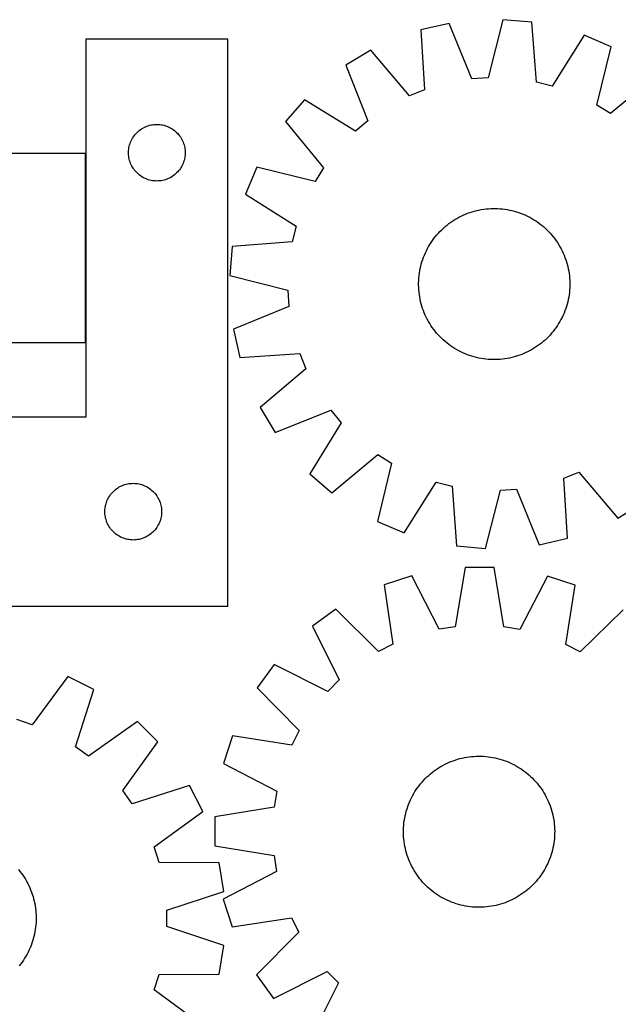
# Model space of a CAD drawing. Header units: millimetres. Extents: x 7 to 1493, y 7 to 2993.
# Tile 11 of 12: x 843 to 1160, y 2443 to 2964. Entities that reach past the tile are written whole.
import ezdxf

# ---------------------------------------------------------------- set-up
doc = ezdxf.new("R2010")
doc.units = ezdxf.units.MM
doc.layers.add('COMMON', color=5, linetype='CONTINUOUS', true_color=0x0000ff)
doc.layers.add('CUT', color=7, linetype='CONTINUOUS', true_color=0x000000)

msp = doc.modelspace()

# ---------------------------------------------------------------- linework, layer by layer
at = {"layer": 'COMMON'}
msp.add_line((878.409804, 2792.883062), (878.409804, 2892.883062), dxfattribs=at)
at = {"layer": 'CUT'}
for p, q in [((1070.608578, 2961.683344), (1055.614613, 2958.232032)), ((1082.650823, 2932.290163), (1070.608578, 2961.683344)), ((1099.079201, 2963.65551), (1091.204669, 2932.88269)), ((1114.405824, 2962.304513), (1099.079201, 2963.65551)), ((1116.775687, 2930.628678), (1114.405824, 2962.304513)), ((1055.614613, 2958.232032), (1057.634813, 2926.531976)), ((1142.092428, 2955.382248), (1125.093979, 2928.548921)), ((1156.251431, 2949.361187), (1142.092428, 2955.382248)), ((953.509804, 2953.264467), (878.509804, 2953.264467)), ((878.509804, 2953.264467), (878.509804, 2753.264467)), ((953.509804, 2653.264467), (953.509804, 2953.264467)), ((1029.146874, 2947.558483), (1015.95328, 2939.642701)), ((1049.682722, 2923.325166), (1029.146874, 2947.558483)), ((1148.716934, 2918.50335), (1156.251431, 2949.361187)), ((1015.95328, 2939.642701), (1027.67046, 2910.118432)), ((1180.44386, 2934.222091), (1155.985419, 2913.954889)), ((1091.204669, 2932.88269), (1082.650823, 2932.290163)), ((1125.093979, 2928.548921), (1116.775687, 2930.628678)), ((1057.634813, 2926.531976), (1049.682722, 2923.325166)), ((994.079273, 2921.312572), (983.97753, 2909.707171)), ((1021.098532, 2904.611243), (994.079273, 2921.312572)), ((1155.985419, 2913.954889), (1148.716934, 2918.50335)), ((912.941523, 2907.947303), (913.701446, 2908.085786)), ((913.701446, 2908.085786), (914.467489, 2908.184965)), ((914.467489, 2908.184965), (915.237623, 2908.244579)), ((915.237623, 2908.244579), (916.009804, 2908.264467)), ((916.009804, 2908.264467), (916.781985, 2908.244579)), ((916.781985, 2908.244579), (917.552119, 2908.184965)), ((917.552119, 2908.184965), (918.318163, 2908.085786)), ((918.318163, 2908.085786), (919.078085, 2907.947303)), ((983.97753, 2909.707171), (1004.244731, 2885.24873)), ((1027.67046, 2910.118432), (1021.098532, 2904.611243)), ((904.012216, 2902.267682), (904.491597, 2902.873365)), ((904.491597, 2902.873365), (905.001524, 2903.453567)), ((905.001524, 2903.453567), (905.540642, 2904.00675)), ((905.540642, 2904.00675), (906.107522, 2904.531446)), ((906.107522, 2904.531446), (906.700662, 2905.026264)), ((906.700662, 2905.026264), (907.318488, 2905.489892)), ((907.318488, 2905.489892), (907.959361, 2905.921101)), ((907.959361, 2905.921101), (908.621583, 2906.318746)), ((908.621583, 2906.318746), (909.303397, 2906.681774)), ((909.303397, 2906.681774), (910.002996, 2907.009221)), ((910.002996, 2907.009221), (910.718523, 2907.30022)), ((910.718523, 2907.30022), (911.448082, 2907.553998)), ((911.448082, 2907.553998), (912.189737, 2907.769883)), ((912.189737, 2907.769883), (912.941523, 2907.947303)), ((919.078085, 2907.947303), (919.829871, 2907.769883)), ((919.829871, 2907.769883), (920.571527, 2907.553998)), ((920.571527, 2907.553998), (921.301085, 2907.30022)), ((921.301085, 2907.30022), (922.016613, 2907.009221)), ((922.016613, 2907.009221), (922.716211, 2906.681774)), ((922.716211, 2906.681774), (923.398025, 2906.318746)), ((923.398025, 2906.318746), (924.060247, 2905.921101)), ((924.060247, 2905.921101), (924.701121, 2905.489892)), ((924.701121, 2905.489892), (925.318946, 2905.026264)), ((925.318946, 2905.026264), (925.912086, 2904.531446)), ((925.912086, 2904.531446), (926.478966, 2904.00675)), ((926.478966, 2904.00675), (927.018085, 2903.453567)), ((927.018085, 2903.453567), (927.528011, 2902.873365)), ((927.528011, 2902.873365), (928.007393, 2902.267682)), ((901.607556, 2897.456752), (901.842466, 2898.192603)), ((901.842466, 2898.192603), (902.114945, 2898.915386)), ((902.114945, 2898.915386), (902.42427, 2899.623183)), ((902.42427, 2899.623183), (902.769622, 2900.314118)), ((902.769622, 2900.314118), (903.150085, 2900.986359)), ((903.150085, 2900.986359), (903.564649, 2901.638123)), ((903.564649, 2901.638123), (904.012216, 2902.267682)), ((928.007393, 2902.267682), (928.454959, 2901.638123)), ((928.454959, 2901.638123), (928.869524, 2900.986359)), ((928.869524, 2900.986359), (929.249986, 2900.314118)), ((929.249986, 2900.314118), (929.595338, 2899.623183)), ((929.595338, 2899.623183), (929.904664, 2898.915386)), ((929.904664, 2898.915386), (930.177143, 2898.192603)), ((930.177143, 2898.192603), (930.412052, 2897.456752)), ((878.309803, 2892.883062), (628.309803, 2892.883062)), ((878.309803, 2792.883062), (878.309803, 2892.883062)), ((901.014777, 2893.650686), (901.054541, 2894.422099)), ((901.014777, 2892.878249), (901.014777, 2893.650686)), ((901.054541, 2892.106835), (901.014777, 2892.878249)), ((901.054541, 2894.422099), (901.133964, 2895.190443)), ((901.133964, 2895.190443), (901.252835, 2895.953679)), ((901.252835, 2895.953679), (901.410839, 2896.709783)), ((901.410839, 2896.709783), (901.607556, 2897.456752)), ((930.412052, 2897.456752), (930.60877, 2896.709783)), ((930.60877, 2896.709783), (930.766773, 2895.953679)), ((930.766773, 2895.953679), (930.885644, 2895.190443)), ((930.885644, 2895.190443), (930.965067, 2894.422099)), ((930.965067, 2894.422099), (931.004831, 2893.650686)), ((931.004831, 2892.878249), (930.965067, 2892.106835)), ((931.004831, 2893.650686), (931.004831, 2892.878249)), ((901.133964, 2891.338492), (901.054541, 2892.106835)), ((901.252835, 2890.575256), (901.133964, 2891.338492)), ((901.410839, 2889.819151), (901.252835, 2890.575256)), ((901.607556, 2889.072183), (901.410839, 2889.819151)), ((901.842466, 2888.336332), (901.607556, 2889.072183)), ((902.114945, 2887.613549), (901.842466, 2888.336332)), ((902.42427, 2886.905751), (902.114945, 2887.613549)), ((929.904664, 2887.613549), (929.595338, 2886.905751)), ((930.177143, 2888.336332), (929.904664, 2887.613549)), ((930.412052, 2889.072183), (930.177143, 2888.336332)), ((930.60877, 2889.819151), (930.412052, 2889.072183)), ((930.766773, 2890.575256), (930.60877, 2889.819151)), ((930.885644, 2891.338492), (930.766773, 2890.575256)), ((930.965067, 2892.106835), (930.885644, 2891.338492)), ((902.769622, 2886.214816), (902.42427, 2886.905751)), ((903.150085, 2885.542575), (902.769622, 2886.214816)), ((903.564649, 2884.890811), (903.150085, 2885.542575)), ((904.012216, 2884.261253), (903.564649, 2884.890811)), ((904.491597, 2883.65557), (904.012216, 2884.261253)), ((905.001524, 2883.075367), (904.491597, 2883.65557)), ((905.540642, 2882.522184), (905.001524, 2883.075367)), ((906.107522, 2881.997488), (905.540642, 2882.522184)), ((906.700662, 2881.50267), (906.107522, 2881.997488)), ((925.912086, 2881.997488), (925.318946, 2881.50267)), ((926.478966, 2882.522184), (925.912086, 2881.997488)), ((927.018085, 2883.075367), (926.478966, 2882.522184)), ((927.528011, 2883.65557), (927.018085, 2883.075367)), ((928.007393, 2884.261253), (927.528011, 2883.65557)), ((928.454959, 2884.890811), (928.007393, 2884.261253)), ((928.869524, 2885.542575), (928.454959, 2884.890811)), ((929.249986, 2886.214816), (928.869524, 2885.542575)), ((929.595338, 2886.905751), (929.249986, 2886.214816)), ((968.838434, 2885.514742), (962.817372, 2871.355739)), ((999.696271, 2877.980245), (968.838434, 2885.514742)), ((1004.244731, 2885.24873), (999.696271, 2877.980245)), ((907.318488, 2881.039042), (906.700662, 2881.50267)), ((907.959361, 2880.607834), (907.318488, 2881.039042)), ((908.621583, 2880.210189), (907.959361, 2880.607834)), ((909.303397, 2879.847161), (908.621583, 2880.210189)), ((910.002996, 2879.519714), (909.303397, 2879.847161)), ((910.718523, 2879.228715), (910.002996, 2879.519714)), ((911.448082, 2878.974937), (910.718523, 2879.228715)), ((912.189737, 2878.759051), (911.448082, 2878.974937)), ((912.941523, 2878.581632), (912.189737, 2878.759051)), ((913.701446, 2878.443149), (912.941523, 2878.581632)), ((914.467489, 2878.343969), (913.701446, 2878.443149)), ((915.237623, 2878.284356), (914.467489, 2878.343969)), ((916.009804, 2878.264467), (915.237623, 2878.284356)), ((916.781985, 2878.284356), (916.009804, 2878.264467)), ((917.552119, 2878.343969), (916.781985, 2878.284356)), ((918.318163, 2878.443149), (917.552119, 2878.343969)), ((919.078085, 2878.581632), (918.318163, 2878.443149)), ((919.829871, 2878.759051), (919.078085, 2878.581632)), ((920.571527, 2878.974937), (919.829871, 2878.759051)), ((921.301085, 2879.228715), (920.571527, 2878.974937)), ((922.016613, 2879.519714), (921.301085, 2879.228715)), ((922.716211, 2879.847161), (922.016613, 2879.519714)), ((923.398025, 2880.210189), (922.716211, 2879.847161)), ((924.060247, 2880.607834), (923.398025, 2880.210189)), ((924.701121, 2881.039042), (924.060247, 2880.607834)), ((925.318946, 2881.50267), (924.701121, 2881.039042)), ((962.817372, 2871.355739), (989.6507, 2854.35729)), ((1079.217232, 2860.709964), (1080.38628, 2861.170761)), ((1080.38628, 2861.170761), (1081.569225, 2861.594609)), ((1081.569225, 2861.594609), (1082.7649, 2861.981091)), ((1082.7649, 2861.981091), (1083.972125, 2862.329825)), ((1083.972125, 2862.329825), (1085.189708, 2862.640467)), ((1085.189708, 2862.640467), (1086.416447, 2862.912711)), ((1086.416447, 2862.912711), (1087.651133, 2863.146288)), ((1087.651133, 2863.146288), (1088.892546, 2863.340967)), ((1088.892546, 2863.340967), (1090.139462, 2863.496556)), ((1090.139462, 2863.496556), (1091.39065, 2863.612902)), ((1091.39065, 2863.612902), (1092.644874, 2863.68989)), ((1092.644874, 2863.68989), (1093.900898, 2863.727443)), ((1093.900898, 2863.727443), (1095.157482, 2863.725526)), ((1095.157482, 2863.725526), (1096.413386, 2863.684139)), ((1096.413386, 2863.684139), (1097.66737, 2863.603323)), ((1097.66737, 2863.603323), (1098.918197, 2863.483159)), ((1098.918197, 2863.483159), (1100.164632, 2863.323765)), ((1100.164632, 2863.323765), (1101.405445, 2863.125298)), ((1101.405445, 2863.125298), (1102.639412, 2862.887954)), ((1102.639412, 2862.887954), (1103.865315, 2862.611967)), ((1103.865315, 2862.611967), (1105.081944, 2862.29761)), ((1105.081944, 2862.29761), (1106.288099, 2861.945193)), ((1106.288099, 2861.945193), (1107.482588, 2861.555063)), ((1107.482588, 2861.555063), (1108.664234, 2861.127606)), ((1108.664234, 2861.127606), (1109.831871, 2860.663244)), ((1070.500189, 2855.755466), (1071.517914, 2856.492516)), ((1071.517914, 2856.492516), (1072.558288, 2857.197235)), ((1072.558288, 2857.197235), (1073.620284, 2857.868928)), ((1073.620284, 2857.868928), (1074.702855, 2858.50693)), ((1074.702855, 2858.50693), (1075.804932, 2859.110614)), ((1075.804932, 2859.110614), (1076.925427, 2859.679382)), ((1076.925427, 2859.679382), (1078.063235, 2860.212674)), ((1078.063235, 2860.212674), (1079.217232, 2860.709964)), ((1109.831871, 2860.663244), (1110.984345, 2860.162434)), ((1110.984345, 2860.162434), (1112.120519, 2859.625672)), ((1112.120519, 2859.625672), (1113.239273, 2859.053486)), ((1113.239273, 2859.053486), (1114.339502, 2858.446442)), ((1114.339502, 2858.446442), (1115.420121, 2857.805138)), ((1115.420121, 2857.805138), (1116.480062, 2857.130207)), ((1116.480062, 2857.130207), (1117.51828, 2856.422316)), ((1117.51828, 2856.422316), (1118.533751, 2855.682163)), ((989.6507, 2854.35729), (987.570942, 2846.038998)), ((1064.091596, 2849.755775), (1064.924028, 2850.697084)), ((1064.924028, 2850.697084), (1065.785617, 2851.611782)), ((1065.785617, 2851.611782), (1066.675512, 2852.498965)), ((1066.675512, 2852.498965), (1067.592835, 2853.357758)), ((1067.592835, 2853.357758), (1068.536681, 2854.187313)), ((1068.536681, 2854.187313), (1069.506118, 2854.986812)), ((1069.506118, 2854.986812), (1070.500189, 2855.755466)), ((1118.533751, 2855.682163), (1119.525472, 2854.910479)), ((1119.525472, 2854.910479), (1120.492464, 2854.108025)), ((1120.492464, 2854.108025), (1121.433773, 2853.275592)), ((1121.433773, 2853.275592), (1122.348471, 2852.414004)), ((1122.348471, 2852.414004), (1123.235654, 2851.524109)), ((1123.235654, 2851.524109), (1124.094447, 2850.606786)), ((987.570942, 2846.038998), (955.895108, 2843.669135)), ((1060.394483, 2844.683432), (1061.069413, 2845.743373)), ((1061.069413, 2845.743373), (1061.777304, 2846.781591)), ((1061.777304, 2846.781591), (1062.517457, 2847.797062)), ((1062.517457, 2847.797062), (1063.289142, 2848.788783)), ((1063.289142, 2848.788783), (1064.091596, 2849.755775)), ((1124.094447, 2850.606786), (1124.924002, 2849.66294)), ((1124.924002, 2849.66294), (1125.723501, 2848.693503)), ((1125.723501, 2848.693503), (1126.492155, 2847.699432)), ((1126.492155, 2847.699432), (1127.229205, 2846.681707)), ((1127.229205, 2846.681707), (1127.933924, 2845.641333)), ((1127.933924, 2845.641333), (1128.605617, 2844.579336)), ((955.895108, 2843.669135), (954.54411, 2828.342512)), ((1057.536377, 2839.095182), (1058.037186, 2840.247656)), ((1058.037186, 2840.247656), (1058.573949, 2841.38383)), ((1058.573949, 2841.38383), (1059.146135, 2842.502584)), ((1059.146135, 2842.502584), (1059.753179, 2843.602813)), ((1059.753179, 2843.602813), (1060.394483, 2844.683432)), ((1128.605617, 2844.579336), (1129.243619, 2843.496765)), ((1129.243619, 2843.496765), (1129.847303, 2842.394689)), ((1129.847303, 2842.394689), (1130.416071, 2841.274194)), ((1130.416071, 2841.274194), (1130.949364, 2840.136386)), ((1055.902011, 2834.345255), (1056.254428, 2835.55141)), ((1056.254428, 2835.55141), (1056.644557, 2836.745899)), ((1056.644557, 2836.745899), (1057.072014, 2837.927545)), ((1057.072014, 2837.927545), (1057.536377, 2839.095182)), ((1130.949364, 2840.136386), (1131.446653, 2838.982389)), ((1131.446653, 2838.982389), (1131.90745, 2837.813341)), ((1131.90745, 2837.813341), (1132.331298, 2836.630395)), ((1132.331298, 2836.630395), (1132.71778, 2835.43472)), ((1132.71778, 2835.43472), (1133.066514, 2834.227496)), ((1054.875856, 2829.427943), (1055.074323, 2830.668756)), ((1055.074323, 2830.668756), (1055.311667, 2831.902723)), ((1055.311667, 2831.902723), (1055.587654, 2833.128626)), ((1055.587654, 2833.128626), (1055.902011, 2834.345255)), ((1133.066514, 2834.227496), (1133.377157, 2833.009913)), ((1133.377157, 2833.009913), (1133.6494, 2831.783173)), ((1133.6494, 2831.783173), (1133.882977, 2830.548488)), ((1133.882977, 2830.548488), (1134.077656, 2829.307074)), ((954.54411, 2828.342512), (985.316931, 2820.46798)), ((1054.474095, 2824.420793), (1054.515482, 2825.676697)), ((1054.515482, 2825.676697), (1054.596297, 2826.930681)), ((1054.596297, 2826.930681), (1054.716461, 2828.181508)), ((1054.716461, 2828.181508), (1054.875856, 2829.427943)), ((1134.077656, 2829.307074), (1134.233245, 2828.060159)), ((1134.233245, 2828.060159), (1134.349591, 2826.808971)), ((1134.349591, 2826.808971), (1134.426579, 2825.554746)), ((1134.426579, 2825.554746), (1134.464132, 2824.298722)), ((985.316931, 2820.46798), (985.909458, 2811.914134)), ((1054.472177, 2823.164209), (1054.474095, 2824.420793)), ((1054.509731, 2821.908185), (1054.472177, 2823.164209)), ((1054.586718, 2820.65396), (1054.509731, 2821.908185)), ((1054.703064, 2819.402773), (1054.586718, 2820.65396)), ((1054.858654, 2818.155857), (1054.703064, 2819.402773)), ((1134.340012, 2820.532251), (1134.219848, 2819.281424)), ((1134.420828, 2821.786235), (1134.340012, 2820.532251)), ((1134.462215, 2823.042138), (1134.420828, 2821.786235)), ((1134.464132, 2824.298722), (1134.462215, 2823.042138)), ((1055.053333, 2816.914444), (1054.858654, 2818.155857)), ((1055.286909, 2815.679758), (1055.053333, 2816.914444)), ((1055.559153, 2814.453019), (1055.286909, 2815.679758)), ((1055.869795, 2813.235436), (1055.559153, 2814.453019)), ((1133.348656, 2814.334306), (1133.034299, 2813.117676)), ((1133.624643, 2815.560209), (1133.348656, 2814.334306)), ((1133.861987, 2816.794176), (1133.624643, 2815.560209)), ((1134.060454, 2818.034989), (1133.861987, 2816.794176)), ((1134.219848, 2819.281424), (1134.060454, 2818.034989)), ((985.909458, 2811.914134), (956.516277, 2799.871889)), ((1056.21853, 2812.028211), (1055.869795, 2813.235436)), ((1056.605012, 2810.832536), (1056.21853, 2812.028211)), ((1057.02886, 2809.649591), (1056.605012, 2810.832536)), ((1057.489656, 2808.480543), (1057.02886, 2809.649591)), ((1131.864295, 2809.535386), (1131.399933, 2808.36775)), ((1132.291752, 2810.717032), (1131.864295, 2809.535386)), ((1132.681882, 2811.911522), (1132.291752, 2810.717032)), ((1133.034299, 2813.117676), (1132.681882, 2811.911522)), ((1057.986946, 2807.326545), (1057.489656, 2808.480543)), ((1058.520238, 2806.188738), (1057.986946, 2807.326545)), ((1059.089007, 2805.068243), (1058.520238, 2806.188738)), ((1059.69269, 2803.966166), (1059.089007, 2805.068243)), ((1060.330693, 2802.883595), (1059.69269, 2803.966166)), ((1129.183131, 2803.860118), (1128.541827, 2802.7795)), ((1129.790175, 2804.960347), (1129.183131, 2803.860118)), ((1130.362361, 2806.079101), (1129.790175, 2804.960347)), ((1130.899123, 2807.215276), (1130.362361, 2806.079101)), ((1131.399933, 2808.36775), (1130.899123, 2807.215276)), ((956.516277, 2799.871889), (959.967589, 2784.877924)), ((1061.002385, 2801.821599), (1060.330693, 2802.883595)), ((1061.707104, 2800.781225), (1061.002385, 2801.821599)), ((1062.444154, 2799.7635), (1061.707104, 2800.781225)), ((1063.212808, 2798.769428), (1062.444154, 2799.7635)), ((1064.012307, 2797.799992), (1063.212808, 2798.769428)), ((1125.647168, 2798.674149), (1124.844714, 2797.707157)), ((1126.418852, 2799.665869), (1125.647168, 2798.674149)), ((1127.159005, 2800.68134), (1126.418852, 2799.665869)), ((1127.866896, 2801.719558), (1127.159005, 2800.68134)), ((1128.541827, 2802.7795), (1127.866896, 2801.719558)), ((1064.841863, 2796.856146), (1064.012307, 2797.799992)), ((1065.700656, 2795.938823), (1064.841863, 2796.856146)), ((1066.587839, 2795.048928), (1065.700656, 2795.938823)), ((1067.502536, 2794.187339), (1066.587839, 2795.048928)), ((1068.443846, 2793.354907), (1067.502536, 2794.187339)), ((1069.410838, 2792.552453), (1068.443846, 2793.354907)), ((1121.343475, 2794.105174), (1120.399629, 2793.275618)), ((1122.260798, 2794.963967), (1121.343475, 2794.105174)), ((1123.150693, 2795.85115), (1122.260798, 2794.963967)), ((1124.012281, 2796.765847), (1123.150693, 2795.85115)), ((1124.844714, 2797.707157), (1124.012281, 2796.765847)), ((703.309803, 2792.883062), (878.309803, 2792.883062)), ((1070.402559, 2791.780768), (1069.410838, 2792.552453)), ((1071.418029, 2791.040615), (1070.402559, 2791.780768)), ((1072.456247, 2790.332724), (1071.418029, 2791.040615)), ((1073.516189, 2789.657794), (1072.456247, 2790.332724)), ((1074.596807, 2789.01649), (1073.516189, 2789.657794)), ((1075.697036, 2788.409446), (1074.596807, 2789.01649)), ((1076.81579, 2787.83726), (1075.697036, 2788.409446)), ((1113.131378, 2788.352318), (1112.010883, 2787.783549)), ((1114.233454, 2788.956001), (1113.131378, 2788.352318)), ((1115.316025, 2789.594004), (1114.233454, 2788.956001)), ((1116.378022, 2790.265696), (1115.316025, 2789.594004)), ((1117.418396, 2790.970415), (1116.378022, 2790.265696)), ((1118.436121, 2791.707465), (1117.418396, 2790.970415)), ((1119.430192, 2792.476119), (1118.436121, 2791.707465)), ((1120.399629, 2793.275618), (1119.430192, 2792.476119)), ((959.967589, 2784.877924), (991.667645, 2786.898124)), ((991.667645, 2786.898124), (994.874455, 2778.946033)), ((1077.951965, 2787.300497), (1076.81579, 2787.83726)), ((1079.104439, 2786.799688), (1077.951965, 2787.300497)), ((1080.272075, 2786.335325), (1079.104439, 2786.799688)), ((1081.453721, 2785.907868), (1080.272075, 2786.335325)), ((1082.648211, 2785.517739), (1081.453721, 2785.907868)), ((1083.854366, 2785.165322), (1082.648211, 2785.517739)), ((1085.070995, 2784.850964), (1083.854366, 2785.165322)), ((1086.296898, 2784.574978), (1085.070995, 2784.850964)), ((1087.530865, 2784.337634), (1086.296898, 2784.574978)), ((1088.771678, 2784.139167), (1087.530865, 2784.337634)), ((1090.018113, 2783.979772), (1088.771678, 2784.139167)), ((1091.26894, 2783.859608), (1090.018113, 2783.979772)), ((1092.522924, 2783.778793), (1091.26894, 2783.859608)), ((1093.778827, 2783.737406), (1092.522924, 2783.778793)), ((1095.035411, 2783.735488), (1093.778827, 2783.737406)), ((1096.291435, 2783.773042), (1095.035411, 2783.735488)), ((1097.54566, 2783.850029), (1096.291435, 2783.773042)), ((1098.796848, 2783.966375), (1097.54566, 2783.850029)), ((1100.043763, 2784.121964), (1098.796848, 2783.966375)), ((1101.285177, 2784.316643), (1100.043763, 2784.121964)), ((1102.519862, 2784.55022), (1101.285177, 2784.316643)), ((1103.746602, 2784.822464), (1102.519862, 2784.55022)), ((1104.964185, 2785.133106), (1103.746602, 2784.822464)), ((1106.17141, 2785.481841), (1104.964185, 2785.133106)), ((1107.367084, 2785.868323), (1106.17141, 2785.481841)), ((1108.55003, 2786.292171), (1107.367084, 2785.868323)), ((1109.719078, 2786.752967), (1108.55003, 2786.292171)), ((1110.873075, 2787.250257), (1109.719078, 2786.752967)), ((1112.010883, 2787.783549), (1110.873075, 2787.250257)), ((994.874455, 2778.946033), (970.641137, 2758.410185)), ((970.641137, 2758.410185), (978.55692, 2745.216591)), ((978.55692, 2745.216591), (1008.081188, 2756.933771)), ((1008.081188, 2756.933771), (1013.588377, 2750.361843)), ((878.509804, 2753.264467), (703.509804, 2753.264467)), ((1013.588377, 2750.361843), (996.887048, 2723.342583)), ((1008.49245, 2713.240841), (1032.95089, 2733.508042)), ((1032.95089, 2733.508042), (1040.219376, 2728.959582)), ((1040.219376, 2728.959582), (1032.684878, 2698.101745)), ((996.887048, 2723.342583), (1008.49245, 2713.240841)), ((1131.301497, 2720.930956), (1139.253587, 2724.137766)), ((1133.321697, 2689.2309), (1131.301497, 2720.930956)), ((1139.253587, 2724.137766), (1159.789435, 2699.904448)), ((894.200662, 2715.026264), (894.818488, 2715.489892)), ((894.818488, 2715.489892), (895.459361, 2715.921101)), ((895.459361, 2715.921101), (896.121583, 2716.318746)), ((896.121583, 2716.318746), (896.803397, 2716.681774)), ((896.803397, 2716.681774), (897.502996, 2717.009221)), ((897.502996, 2717.009221), (898.218523, 2717.30022)), ((898.218523, 2717.30022), (898.948082, 2717.553998)), ((898.948082, 2717.553998), (899.689737, 2717.769883)), ((899.689737, 2717.769883), (900.441523, 2717.947303)), ((900.441523, 2717.947303), (901.201446, 2718.085786)), ((901.201446, 2718.085786), (901.967489, 2718.184965)), ((901.967489, 2718.184965), (902.737623, 2718.244579)), ((902.737623, 2718.244579), (903.509804, 2718.264467)), ((903.509804, 2718.264467), (904.281985, 2718.244579)), ((904.281985, 2718.244579), (905.052119, 2718.184965)), ((905.052119, 2718.184965), (905.818163, 2718.085786)), ((905.818163, 2718.085786), (906.578085, 2717.947303)), ((906.578085, 2717.947303), (907.329871, 2717.769883)), ((907.329871, 2717.769883), (908.071527, 2717.553998)), ((908.071527, 2717.553998), (908.801085, 2717.30022)), ((908.801085, 2717.30022), (909.516613, 2717.009221)), ((909.516613, 2717.009221), (910.216211, 2716.681774)), ((910.216211, 2716.681774), (910.898025, 2716.318746)), ((910.898025, 2716.318746), (911.560247, 2715.921101)), ((911.560247, 2715.921101), (912.201121, 2715.489892)), ((912.201121, 2715.489892), (912.818946, 2715.026264)), ((1046.843881, 2692.080683), (1063.842331, 2718.914011)), ((1063.842331, 2718.914011), (1072.160623, 2716.834253)), ((1072.160623, 2716.834253), (1074.530486, 2685.158419)), ((1097.73164, 2714.580242), (1106.285486, 2715.172769)), ((1106.285486, 2715.172769), (1118.327731, 2685.779588)), ((889.92427, 2709.623183), (890.269622, 2710.314118)), ((890.269622, 2710.314118), (890.650085, 2710.986359)), ((890.650085, 2710.986359), (891.064649, 2711.638123)), ((891.064649, 2711.638123), (891.512216, 2712.267682)), ((891.512216, 2712.267682), (891.991597, 2712.873365)), ((891.991597, 2712.873365), (892.501524, 2713.453567)), ((892.501524, 2713.453567), (893.040642, 2714.00675)), ((893.040642, 2714.00675), (893.607522, 2714.531446)), ((893.607522, 2714.531446), (894.200662, 2715.026264)), ((912.818946, 2715.026264), (913.412086, 2714.531446)), ((913.412086, 2714.531446), (913.978966, 2714.00675)), ((913.978966, 2714.00675), (914.518085, 2713.453567)), ((914.518085, 2713.453567), (915.028011, 2712.873365)), ((915.028011, 2712.873365), (915.507393, 2712.267682)), ((915.507393, 2712.267682), (915.954959, 2711.638123)), ((915.954959, 2711.638123), (916.369524, 2710.986359)), ((916.369524, 2710.986359), (916.749986, 2710.314118)), ((916.749986, 2710.314118), (917.095338, 2709.623183)), ((1089.857108, 2683.807421), (1097.73164, 2714.580242)), ((888.554541, 2704.422099), (888.633964, 2705.190443)), ((888.633964, 2705.190443), (888.752835, 2705.953679)), ((888.752835, 2705.953679), (888.910839, 2706.709783)), ((888.910839, 2706.709783), (889.107556, 2707.456752)), ((889.107556, 2707.456752), (889.342466, 2708.192603)), ((889.342466, 2708.192603), (889.614945, 2708.915386)), ((889.614945, 2708.915386), (889.92427, 2709.623183)), ((917.095338, 2709.623183), (917.404664, 2708.915386)), ((917.404664, 2708.915386), (917.677143, 2708.192603)), ((917.677143, 2708.192603), (917.912052, 2707.456752)), ((917.912052, 2707.456752), (918.10877, 2706.709783)), ((918.10877, 2706.709783), (918.266773, 2705.953679)), ((918.266773, 2705.953679), (918.385644, 2705.190443)), ((918.385644, 2705.190443), (918.465067, 2704.422099)), ((1159.789435, 2699.904448), (1172.98303, 2707.820231)), ((888.514777, 2703.650686), (888.554541, 2704.422099)), ((888.514777, 2702.878249), (888.514777, 2703.650686)), ((888.554541, 2702.106835), (888.514777, 2702.878249)), ((888.633964, 2701.338492), (888.554541, 2702.106835)), ((888.752835, 2700.575256), (888.633964, 2701.338492)), ((888.910839, 2699.819151), (888.752835, 2700.575256)), ((889.107556, 2699.072183), (888.910839, 2699.819151)), ((918.10877, 2699.819151), (917.912052, 2699.072183)), ((918.266773, 2700.575256), (918.10877, 2699.819151)), ((918.385644, 2701.338492), (918.266773, 2700.575256)), ((918.465067, 2702.106835), (918.385644, 2701.338492)), ((918.465067, 2704.422099), (918.504831, 2703.650686)), ((918.504831, 2702.878249), (918.465067, 2702.106835)), ((918.504831, 2703.650686), (918.504831, 2702.878249)), ((889.342466, 2698.336332), (889.107556, 2699.072183)), ((889.614945, 2697.613549), (889.342466, 2698.336332)), ((889.92427, 2696.905751), (889.614945, 2697.613549)), ((890.269622, 2696.214816), (889.92427, 2696.905751)), ((890.650085, 2695.542575), (890.269622, 2696.214816)), ((891.064649, 2694.890811), (890.650085, 2695.542575)), ((891.512216, 2694.261253), (891.064649, 2694.890811)), ((915.954959, 2694.890811), (915.507393, 2694.261253)), ((916.369524, 2695.542575), (915.954959, 2694.890811)), ((916.749986, 2696.214816), (916.369524, 2695.542575)), ((917.095338, 2696.905751), (916.749986, 2696.214816)), ((917.404664, 2697.613549), (917.095338, 2696.905751)), ((917.677143, 2698.336332), (917.404664, 2697.613549)), ((917.912052, 2699.072183), (917.677143, 2698.336332)), ((1032.684878, 2698.101745), (1046.843881, 2692.080683)), ((891.991597, 2693.65557), (891.512216, 2694.261253)), ((892.501524, 2693.075367), (891.991597, 2693.65557)), ((893.040642, 2692.522184), (892.501524, 2693.075367)), ((893.607522, 2691.997488), (893.040642, 2692.522184)), ((894.200662, 2691.50267), (893.607522, 2691.997488)), ((894.818488, 2691.039042), (894.200662, 2691.50267)), ((895.459361, 2690.607834), (894.818488, 2691.039042)), ((896.121583, 2690.210189), (895.459361, 2690.607834)), ((896.803397, 2689.847161), (896.121583, 2690.210189)), ((897.502996, 2689.519714), (896.803397, 2689.847161)), ((898.218523, 2689.228715), (897.502996, 2689.519714)), ((898.948082, 2688.974937), (898.218523, 2689.228715)), ((908.801085, 2689.228715), (908.071527, 2688.974937)), ((909.516613, 2689.519714), (908.801085, 2689.228715)), ((910.216211, 2689.847161), (909.516613, 2689.519714)), ((910.898025, 2690.210189), (910.216211, 2689.847161)), ((911.560247, 2690.607834), (910.898025, 2690.210189)), ((912.201121, 2691.039042), (911.560247, 2690.607834)), ((912.818946, 2691.50267), (912.201121, 2691.039042)), ((913.412086, 2691.997488), (912.818946, 2691.50267)), ((913.978966, 2692.522184), (913.412086, 2691.997488)), ((914.518085, 2693.075367), (913.978966, 2692.522184)), ((915.028011, 2693.65557), (914.518085, 2693.075367)), ((915.507393, 2694.261253), (915.028011, 2693.65557)), ((1118.327731, 2685.779588), (1133.321697, 2689.2309)), ((899.689737, 2688.759051), (898.948082, 2688.974937)), ((900.441523, 2688.581632), (899.689737, 2688.759051)), ((901.201446, 2688.443149), (900.441523, 2688.581632)), ((901.967489, 2688.343969), (901.201446, 2688.443149)), ((902.737623, 2688.284356), (901.967489, 2688.343969)), ((903.509804, 2688.264467), (902.737623, 2688.284356)), ((904.281985, 2688.284356), (903.509804, 2688.264467)), ((905.052119, 2688.343969), (904.281985, 2688.284356)), ((905.818163, 2688.443149), (905.052119, 2688.343969)), ((906.578085, 2688.581632), (905.818163, 2688.443149)), ((907.329871, 2688.759051), (906.578085, 2688.581632)), ((908.071527, 2688.974937), (907.329871, 2688.759051)), ((1074.530486, 2685.158419), (1089.857108, 2683.807421)), ((1079.027605, 2673.656701), (1073.826519, 2642.321043)), ((1094.413628, 2673.627723), (1079.027605, 2673.656701)), ((1099.496641, 2642.272695), (1094.413628, 2673.627723)), ((1050.831759, 2669.245338), (1036.189827, 2664.518356)), ((1065.355228, 2640.995673), (1050.831759, 2669.245338)), ((1122.592656, 2669.110182), (1107.962879, 2640.915425)), ((1137.216679, 2664.32808), (1122.592656, 2669.110182)), ((1036.189827, 2664.518356), (1040.926551, 2633.10915)), ((1132.361676, 2632.936939), (1137.216679, 2664.32808)), ((703.509804, 2653.264467), (953.509804, 2653.264467)), ((1010.73717, 2651.609905), (998.272583, 2642.589671)), ((1033.279437, 2629.230875), (1010.73717, 2651.609905)), ((1162.620531, 2651.323845), (1139.994127, 2629.029887)), ((998.272583, 2642.589671), (1012.483454, 2614.18147)), ((1073.826519, 2642.321043), (1065.355228, 2640.995673)), ((1107.962879, 2640.915425), (1099.496641, 2642.272695)), ((1040.926551, 2633.10915), (1033.279437, 2629.230875)), ((1139.994127, 2629.029887), (1132.361676, 2632.936939)), ((978.054599, 2622.447702), (968.987478, 2610.017181)), ((1006.409069, 2608.129923), (978.054599, 2622.447702)), ((868.910977, 2616.090446), (850.069944, 2590.517214)), ((882.612146, 2609.089837), (868.910977, 2616.090446)), ((1012.483454, 2614.18147), (1006.409069, 2608.129923)), ((872.929045, 2578.837361), (882.612146, 2609.089837)), ((968.987478, 2610.017181), (991.281436, 2587.390776)), ((850.069944, 2590.517214), (841.918258, 2593.176046)), ((905.681586, 2592.289041), (879.860135, 2573.789652)), ((916.548864, 2581.397172), (905.681586, 2592.289041)), ((991.281436, 2587.390776), (987.374383, 2579.758325)), ((897.991159, 2555.6176), (916.548864, 2581.397172)), ((955.983243, 2584.613328), (951.20114, 2569.989306)), ((987.374383, 2579.758325), (955.983243, 2584.613328)), ((879.860135, 2573.789652), (872.929045, 2578.837361)), ((951.20114, 2569.989306), (979.395898, 2555.359528)), ((1066.978252, 2568.790575), (1068.085249, 2569.385189)), ((1068.085249, 2569.385189), (1069.210377, 2569.944738)), ((1069.210377, 2569.944738), (1070.352525, 2570.468669)), ((1070.352525, 2570.468669), (1071.510567, 2570.956467)), ((1071.510567, 2570.956467), (1072.683359, 2571.407648)), ((1072.683359, 2571.407648), (1073.869745, 2571.821769)), ((1073.869745, 2571.821769), (1075.068553, 2572.19842)), ((1075.068553, 2572.19842), (1076.2786, 2572.537229)), ((1076.2786, 2572.537229), (1077.498693, 2572.837863)), ((1077.498693, 2572.837863), (1078.727627, 2573.100025)), ((1078.727627, 2573.100025), (1079.964189, 2573.323456)), ((1079.964189, 2573.323456), (1081.207159, 2573.507934)), ((1081.207159, 2573.507934), (1082.45531, 2573.65328)), ((1082.45531, 2573.65328), (1083.707411, 2573.759348)), ((1083.707411, 2573.759348), (1084.962225, 2573.826034)), ((1084.962225, 2573.826034), (1086.218515, 2573.853273)), ((1086.218515, 2573.853273), (1087.475041, 2573.841037)), ((1087.475041, 2573.841037), (1088.730563, 2573.789339)), ((1088.730563, 2573.789339), (1089.983841, 2573.69823)), ((1089.983841, 2573.69823), (1091.233639, 2573.567799)), ((1091.233639, 2573.567799), (1092.478723, 2573.398175)), ((1092.478723, 2573.398175), (1093.717865, 2573.189526)), ((1093.717865, 2573.189526), (1094.949841, 2572.942058)), ((1094.949841, 2572.942058), (1096.173437, 2572.656014)), ((1096.173437, 2572.656014), (1097.387443, 2572.331678)), ((1097.387443, 2572.331678), (1098.590664, 2571.969368)), ((1098.590664, 2571.969368), (1099.78191, 2571.569444)), ((1099.78191, 2571.569444), (1100.960006, 2571.132299)), ((1100.960006, 2571.132299), (1102.12379, 2570.658364)), ((1102.12379, 2570.658364), (1103.272113, 2570.148108)), ((1103.272113, 2570.148108), (1104.403842, 2569.602034)), ((1104.403842, 2569.602034), (1105.517859, 2569.020681)), ((1059.826191, 2563.699959), (1060.776817, 2564.521736)), ((1060.776817, 2564.521736), (1061.752786, 2565.313248)), ((1061.752786, 2565.313248), (1062.753135, 2566.073713)), ((1062.753135, 2566.073713), (1063.776878, 2566.802382)), ((1063.776878, 2566.802382), (1064.823003, 2567.498534)), ((1064.823003, 2567.498534), (1065.890479, 2568.161483)), ((1065.890479, 2568.161483), (1066.978252, 2568.790575)), ((1105.517859, 2569.020681), (1106.613067, 2568.404623)), ((1106.613067, 2568.404623), (1107.688383, 2567.754468)), ((1107.688383, 2567.754468), (1108.742747, 2567.070857)), ((1108.742747, 2567.070857), (1109.775117, 2566.354465)), ((1109.775117, 2566.354465), (1110.784476, 2565.605998)), ((1110.784476, 2565.605998), (1111.769827, 2564.826197)), ((1111.769827, 2564.826197), (1112.730197, 2564.015829)), ((1112.730197, 2564.015829), (1113.66464, 2563.175696)), ((1054.705324, 2558.181125), (1055.485126, 2559.166476)), ((1055.485126, 2559.166476), (1056.295493, 2560.126847)), ((1056.295493, 2560.126847), (1057.135627, 2561.061289)), ((1057.135627, 2561.061289), (1058.004697, 2561.968881)), ((1058.004697, 2561.968881), (1058.901847, 2562.848727)), ((1058.901847, 2562.848727), (1059.826191, 2563.699959)), ((1113.66464, 2563.175696), (1114.572232, 2562.306625)), ((1114.572232, 2562.306625), (1115.452078, 2561.409475)), ((1115.452078, 2561.409475), (1116.303309, 2560.485132)), ((1116.303309, 2560.485132), (1117.125087, 2559.534506)), ((1117.125087, 2559.534506), (1117.916599, 2558.558537)), ((903.023189, 2548.675119), (897.991159, 2555.6176)), ((933.297475, 2558.289816), (903.023189, 2548.675119)), ((940.267098, 2544.57286), (933.297475, 2558.289816)), ((979.395898, 2555.359528), (978.038627, 2546.89329)), ((1051.290641, 2552.914509), (1051.906699, 2554.009716)), ((1051.906699, 2554.009716), (1052.556855, 2555.085032)), ((1052.556855, 2555.085032), (1053.240466, 2556.139396)), ((1053.240466, 2556.139396), (1053.956858, 2557.171767)), ((1053.956858, 2557.171767), (1054.705324, 2558.181125)), ((1117.916599, 2558.558537), (1118.677064, 2557.558187)), ((1118.677064, 2557.558187), (1119.405732, 2556.534445)), ((1119.405732, 2556.534445), (1120.101885, 2555.488319)), ((1120.101885, 2555.488319), (1120.764834, 2554.420843)), ((1120.764834, 2554.420843), (1121.393926, 2553.33307)), ((1049.179024, 2548.356655), (1049.652959, 2549.520439)), ((1049.652959, 2549.520439), (1050.163214, 2550.668762)), ((1050.163214, 2550.668762), (1050.709288, 2551.800491)), ((1050.709288, 2551.800491), (1051.290641, 2552.914509)), ((1121.393926, 2553.33307), (1121.98854, 2552.226074)), ((1121.98854, 2552.226074), (1122.548089, 2551.100946)), ((1122.548089, 2551.100946), (1123.07202, 2549.958798)), ((1123.07202, 2549.958798), (1123.559817, 2548.800756)), ((1123.559817, 2548.800756), (1124.010999, 2547.627964)), ((914.651346, 2525.789676), (940.267098, 2544.57286)), ((978.038627, 2546.89329), (946.6836, 2541.810277)), ((1047.369265, 2542.34649), (1047.655308, 2543.570086)), ((1047.655308, 2543.570086), (1047.979645, 2544.784093)), ((1047.979645, 2544.784093), (1048.341954, 2545.987313)), ((1048.341954, 2545.987313), (1048.741879, 2547.178559)), ((1048.741879, 2547.178559), (1049.179024, 2548.356655)), ((1124.010999, 2547.627964), (1124.425119, 2546.441578)), ((1124.425119, 2546.441578), (1124.80177, 2545.24277)), ((1124.80177, 2545.24277), (1125.14058, 2544.032722)), ((1125.14058, 2544.032722), (1125.441214, 2542.81263)), ((946.6836, 2541.810277), (946.654622, 2526.424254)), ((1046.613093, 2537.38049), (1046.743524, 2538.630288)), ((1046.743524, 2538.630288), (1046.913147, 2539.875372)), ((1046.913147, 2539.875372), (1047.121796, 2541.114514)), ((1047.121796, 2541.114514), (1047.369265, 2542.34649)), ((1125.441214, 2542.81263), (1125.703376, 2541.583696)), ((1125.703376, 2541.583696), (1125.926806, 2540.347134)), ((1125.926806, 2540.347134), (1126.111285, 2539.104164)), ((1126.111285, 2539.104164), (1126.25663, 2537.856013)), ((1046.45805, 2533.615165), (1046.470285, 2534.871691)), ((1046.485288, 2532.358875), (1046.45805, 2533.615165)), ((1046.470285, 2534.871691), (1046.521983, 2536.127212)), ((1046.521983, 2536.127212), (1046.613093, 2537.38049)), ((1126.25663, 2537.856013), (1126.362699, 2536.603912)), ((1126.362699, 2536.603912), (1126.429385, 2535.349097)), ((1126.444388, 2532.836281), (1126.39269, 2531.58076)), ((1126.429385, 2535.349097), (1126.456624, 2534.092807)), ((1126.456624, 2534.092807), (1126.444388, 2532.836281)), ((1046.551975, 2531.10406), (1046.485288, 2532.358875)), ((1046.658043, 2529.851959), (1046.551975, 2531.10406)), ((1046.803388, 2528.603808), (1046.658043, 2529.851959)), ((1046.987867, 2527.360838), (1046.803388, 2528.603808)), ((1126.001526, 2527.8326), (1125.792877, 2526.593458)), ((1126.17115, 2529.077684), (1126.001526, 2527.8326)), ((1126.301581, 2530.327482), (1126.17115, 2529.077684)), ((1126.39269, 2531.58076), (1126.301581, 2530.327482)), ((917.291746, 2517.632002), (914.651346, 2525.789676)), ((946.654622, 2526.424254), (977.99028, 2521.223168)), ((1047.211298, 2526.124276), (1046.987867, 2527.360838)), ((1047.473459, 2524.895342), (1047.211298, 2526.124276)), ((1047.774093, 2523.67525), (1047.473459, 2524.895342)), ((1048.112903, 2522.465202), (1047.774093, 2523.67525)), ((1048.489554, 2521.266394), (1048.112903, 2522.465202)), ((1124.935028, 2522.923879), (1124.572719, 2521.720659)), ((1125.259365, 2524.137886), (1124.935028, 2522.923879)), ((1125.545409, 2525.361482), (1125.259365, 2524.137886)), ((1125.792877, 2526.593458), (1125.545409, 2525.361482)), ((949.055407, 2517.420854), (917.291746, 2517.632002)), ((951.44514, 2502.221521), (949.055407, 2517.420854)), ((977.99028, 2521.223168), (979.31565, 2512.751878)), ((1048.903675, 2520.080008), (1048.489554, 2521.266394)), ((1049.354856, 2518.907216), (1048.903675, 2520.080008)), ((1049.842653, 2517.749174), (1049.354856, 2518.907216)), ((1050.366585, 2516.607026), (1049.842653, 2517.749174)), ((1123.261715, 2518.187533), (1122.751459, 2517.03921)), ((1123.735649, 2519.351317), (1123.261715, 2518.187533)), ((1124.172794, 2520.529413), (1123.735649, 2519.351317)), ((1124.572719, 2521.720659), (1124.172794, 2520.529413)), ((842.806599, 2513.813114), (843.598846, 2512.837742)), ((843.598846, 2512.837742), (844.360065, 2511.837965)), ((979.31565, 2512.751878), (951.065985, 2498.228409)), ((1050.926133, 2515.481898), (1050.366585, 2516.607026)), ((1051.520747, 2514.374902), (1050.926133, 2515.481898)), ((1052.149839, 2513.287129), (1051.520747, 2514.374902)), ((1052.812788, 2512.219653), (1052.149839, 2513.287129)), ((1053.508941, 2511.173527), (1052.812788, 2512.219653)), ((1120.357819, 2512.62294), (1119.674207, 2511.568576)), ((1121.007974, 2513.698256), (1120.357819, 2512.62294)), ((1121.624032, 2514.793463), (1121.007974, 2513.698256)), ((1122.205385, 2515.907481), (1121.624032, 2514.793463)), ((1122.751459, 2517.03921), (1122.205385, 2515.907481)), ((844.360065, 2511.837965), (845.089504, 2510.814772)), ((845.089504, 2510.814772), (845.786445, 2509.769171)), ((845.786445, 2509.769171), (846.450198, 2508.702195)), ((846.450198, 2508.702195), (847.080109, 2507.614896)), ((847.080109, 2507.614896), (847.675556, 2506.508348)), ((1054.237609, 2510.149785), (1053.508941, 2511.173527)), ((1054.998075, 2509.149435), (1054.237609, 2510.149785)), ((1055.789587, 2508.173466), (1054.998075, 2509.149435)), ((1056.611364, 2507.22284), (1055.789587, 2508.173466)), ((1057.462596, 2506.298497), (1056.611364, 2507.22284)), ((1116.61918, 2507.581125), (1115.779046, 2506.646683)), ((1117.429547, 2508.541496), (1116.61918, 2507.581125)), ((1118.209349, 2509.526847), (1117.429547, 2508.541496)), ((1118.957815, 2510.536205), (1118.209349, 2509.526847)), ((1119.674207, 2511.568576), (1118.957815, 2510.536205)), ((847.675556, 2506.508348), (848.235953, 2505.383642)), ((848.235953, 2505.383642), (848.760744, 2504.241889)), ((848.760744, 2504.241889), (849.249414, 2503.084215)), ((849.249414, 2503.084215), (849.701479, 2501.911762)), ((849.701479, 2501.911762), (850.116493, 2500.725689)), ((921.278789, 2492.273354), (951.44514, 2502.221521)), ((1058.342442, 2505.401347), (1057.462596, 2506.298497)), ((1059.250034, 2504.532276), (1058.342442, 2505.401347)), ((1060.184476, 2503.692143), (1059.250034, 2504.532276)), ((1061.144846, 2502.881775), (1060.184476, 2503.692143)), ((1062.130197, 2502.101974), (1061.144846, 2502.881775)), ((1063.139556, 2501.353507), (1062.130197, 2502.101974)), ((1110.161538, 2501.634259), (1109.137795, 2500.90559)), ((1111.161888, 2502.394724), (1110.161538, 2501.634259)), ((1112.137857, 2503.186236), (1111.161888, 2502.394724)), ((1113.088482, 2504.008013), (1112.137857, 2503.186236)), ((1114.012826, 2504.859245), (1113.088482, 2504.008013)), ((1114.909976, 2505.739091), (1114.012826, 2504.859245)), ((1115.779046, 2506.646683), (1114.909976, 2505.739091)), ((850.116493, 2500.725689), (850.494047, 2499.527165)), ((850.494047, 2499.527165), (850.833768, 2498.317373)), ((850.833768, 2498.317373), (851.135321, 2497.097507)), ((851.135321, 2497.097507), (851.398408, 2495.868771)), ((951.065985, 2498.228409), (955.792967, 2483.586476)), ((1064.171927, 2500.637115), (1063.139556, 2501.353507)), ((1065.22629, 2499.953504), (1064.171927, 2500.637115)), ((1066.301606, 2499.303349), (1065.22629, 2499.953504)), ((1067.396814, 2498.687291), (1066.301606, 2499.303349)), ((1068.510832, 2498.105938), (1067.396814, 2498.687291)), ((1069.64256, 2497.559864), (1068.510832, 2498.105938)), ((1070.790883, 2497.049608), (1069.64256, 2497.559864)), ((1071.954667, 2496.575673), (1070.790883, 2497.049608)), ((1073.132764, 2496.138528), (1071.954667, 2496.575673)), ((1100.231314, 2496.300324), (1099.044929, 2495.886203)), ((1101.404107, 2496.751505), (1100.231314, 2496.300324)), ((1102.562148, 2497.239303), (1101.404107, 2496.751505)), ((1103.704297, 2497.763234), (1102.562148, 2497.239303)), ((1104.829424, 2498.322783), (1103.704297, 2497.763234)), ((1105.936421, 2498.917397), (1104.829424, 2498.322783)), ((1107.024194, 2499.546488), (1105.936421, 2498.917397)), ((1108.09167, 2500.209438), (1107.024194, 2499.546488)), ((1109.137795, 2500.90559), (1108.09167, 2500.209438)), ((851.398408, 2495.868771), (851.62277, 2494.632378)), ((851.62277, 2494.632378), (851.808185, 2493.389547)), ((851.808185, 2493.389547), (851.954471, 2492.141506)), ((851.954471, 2492.141506), (852.061482, 2490.889485)), ((921.269099, 2483.699016), (921.278789, 2492.273354)), ((1074.32401, 2495.738604), (1073.132764, 2496.138528)), ((1075.52723, 2495.376294), (1074.32401, 2495.738604)), ((1076.741237, 2495.051958), (1075.52723, 2495.376294)), ((1077.964832, 2494.765914), (1076.741237, 2495.051958)), ((1079.196809, 2494.518446), (1077.964832, 2494.765914)), ((1080.435951, 2494.309797), (1079.196809, 2494.518446)), ((1081.681035, 2494.140173), (1080.435951, 2494.309797)), ((1082.930833, 2494.009742), (1081.681035, 2494.140173)), ((1084.184111, 2493.918633), (1082.930833, 2494.009742)), ((1085.439632, 2493.866935), (1084.184111, 2493.918633)), ((1086.696158, 2493.854699), (1085.439632, 2493.866935)), ((1087.952448, 2493.881938), (1086.696158, 2493.854699)), ((1089.207263, 2493.948624), (1087.952448, 2493.881938)), ((1090.459363, 2494.054692), (1089.207263, 2493.948624)), ((1091.707515, 2494.200038), (1090.459363, 2494.054692)), ((1092.950485, 2494.384516), (1091.707515, 2494.200038)), ((1094.187047, 2494.607947), (1092.950485, 2494.384516)), ((1095.41598, 2494.870109), (1094.187047, 2494.607947)), ((1096.636073, 2495.170743), (1095.41598, 2494.870109)), ((1097.846121, 2495.509552), (1096.636073, 2495.170743)), ((1099.044929, 2495.886203), (1097.846121, 2495.509552)), ((852.095257, 2485.866357), (852.005092, 2484.613011)), ((852.061482, 2490.889485), (852.129114, 2489.634721)), ((852.14601, 2487.121917), (852.095257, 2485.866357)), ((852.129114, 2489.634721), (852.157299, 2488.378452)), ((852.157299, 2488.378452), (852.14601, 2487.121917)), ((955.792967, 2483.586476), (987.202173, 2488.3232)), ((987.202173, 2488.3232), (991.080448, 2480.676086)), ((851.499201, 2480.878605), (851.252661, 2479.646442)), ((851.706917, 2482.117904), (851.499201, 2480.878605)), ((851.875602, 2483.363115), (851.706917, 2482.117904)), ((852.005092, 2484.613011), (851.875602, 2483.363115)), ((951.412887, 2473.682691), (921.269099, 2483.699016)), ((991.080448, 2480.676086), (968.701418, 2458.13382)), ((850.282714, 2476.004888), (849.883687, 2474.813341)), ((850.644117, 2477.208381), (850.282714, 2476.004888)), ((850.967539, 2478.422632), (850.644117, 2477.208381)), ((851.252661, 2479.646442), (850.967539, 2478.422632)), ((848.464981, 2471.322068), (847.91976, 2470.189929)), ((848.974372, 2472.470775), (848.464981, 2471.322068)), ((849.447429, 2473.634916), (848.974372, 2472.470775)), ((849.883687, 2474.813341), (849.447429, 2473.634916)), ((948.988806, 2458.488799), (951.412887, 2473.682691)), ((845.391851, 2465.849118), (844.676237, 2464.816208)), ((846.074668, 2466.903996), (845.391851, 2465.849118)), ((846.724013, 2467.979802), (846.074668, 2466.903996)), ((847.339246, 2469.075473), (846.724013, 2467.979802)), ((847.91976, 2470.189929), (847.339246, 2469.075473)), ((843.928532, 2463.806286), (843.149472, 2462.820348)), ((844.676237, 2464.816208), (843.928532, 2463.806286)), ((977.721651, 2445.669233), (1006.129853, 2459.880103)), ((1006.129853, 2459.880103), (1012.181399, 2453.805718)), ((914.565917, 2450.197759), (917.224749, 2458.349445)), ((917.224749, 2458.349445), (948.988806, 2458.488799)), ((968.701418, 2458.13382), (977.721651, 2445.669233)), ((940.139149, 2431.356725), (914.565917, 2450.197759)), ((1012.181399, 2453.805718), (997.863621, 2425.451248))]:
    msp.add_line(p, q, dxfattribs=at)

doc.saveas('drawing.dxf')
